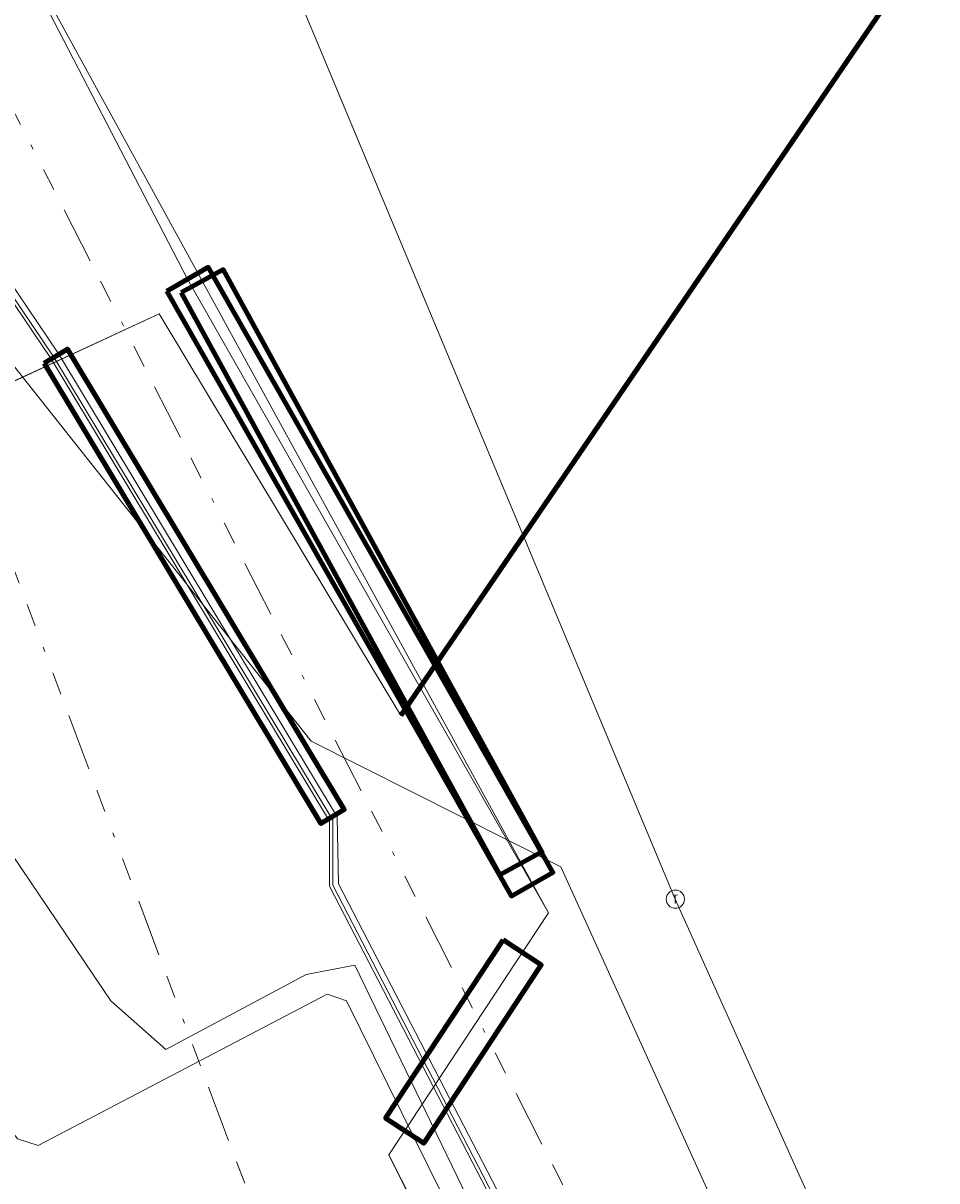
# Model space of a CAD drawing. Header units: metres. Extents: x 153756 to 154348, y 463867 to 464433.
# Tile 55 of 76: x 154093 to 154113, y 463994 to 464019. Entities that reach past the tile are written whole.
import ezdxf
from ezdxf.enums import TextEntityAlignment as Align
from ezdxf.lldxf.tags import DXFTag

# ---------------------------------------------------------------- set-up
doc = ezdxf.new("R2010")
doc.units = ezdxf.units.M
doc.header["$LTSCALE"] = 0.5
doc.linetypes.add('RI-OVERIG-SO', pattern=[17, 5, -2, 2, -2, 0, -2, 2, -2])
doc.layers.get('0').update_dxf_attribs({"linetype": 'CONTINUOUS'})
for name, color, linetype, lineweight in [('B-PV-KL-DATA_BT NEDERLAND NV-G', 90, 'KL-DATA-SO', 18), ('B-PV-KL-DATA_MANTELBUIS_BT NEDERLAND NV-G', 90, 'CONTINUOUS', 100), ('B-PV-KL-DATA_STEDIN NETBEHEER BV-G', 90, 'KL-DATA-SO', 18), ('B-PV-KL-ET_LS_400 V_STEDIN NETBEHEER BV-G', 190, 'KL-LS-SO', 18), ('B-PV-KL-ET_LS_MANTELBUIS_POLYVINYLCHLORIDE PVC_125_STEDIN NETBEHEER BV-G', 190, 'CONTINUOUS', 100), ('B-PV-KL-ET_LS_MANTELBUIS_POLYVINYLCHLORIDE PVC_200_STEDIN NETBEHEER BV-G', 190, 'CONTINUOUS', 100), ('B-PV-KL-ET_LS_MANTELBUIS_STEDIN NETBEHEER BV-G', 190, 'CONTINUOUS', 100), ('B-PV-KL-ET_MS_10 KV_STEDIN NETBEHEER BV-G', 130, 'KL-MS-SO', 18), ('B-PV-KL-ET_MS_MANTELBUIS_POLYVINYLCHLORIDE PVC_125_STEDIN NETBEHEER BV-G', 130, 'CONTINUOUS', 100), ('B-PV-KL-ET_MS_MANTELBUIS_POLYVINYLCHLORIDE PVC_200_STEDIN NETBEHEER BV-G', 130, 'CONTINUOUS', 100), ('B-PV-KL-ET_MS_MANTELBUIS_STEDIN NETBEHEER BV-G', 130, 'CONTINUOUS', 100), ('B-PV-KL-GAS_LD_ASBESTCEMENT_124_STEDIN NETBEHEER BV-G', 50, 'KL-GAS_LD-SO', 18), ('B-PV-KL-GAS_LD_HULPSTUK_STEDIN NETBEHEER BV-S', 50, 'CONTINUOUS', 25), ('B-PV-KL-WARMTENET_WARMTEBEDRIJF EDE-G', 80, 'KL-WARMTENET-SO', 18), ('B-PV-OG-INFO_BT NEDERLAND NV-G', 7, 'CONTINUOUS', 18), ('B-PV-OG-INFO_WARMTEBEDRIJF EDE-GV', 7, 'CONTINUOUS', 18), ('B-PV-RI-VRIJVERVAL_BETON_600_GEMEENTE AMERSFOORT-G', 210, 'RI-OVERIG-SO', 18), ('B-PV-RI-VRIJVERVAL_GVK_1000_GEMEENTE AMERSFOORT-G', 210, 'RI-OVERIG-SO', 18)]:
    doc.layers.add(name, color=color, linetype=linetype, lineweight=lineweight)
doc.styles.add('NLCS-ISO', font='txt')
tags = doc.linetypes.add('KL-DATA-SO', pattern='A,4,-1,[101,NLCS.SHX,S=0.5,R=0,X=0,Y=0],-1,4,-1,["D",Standard,S=1,R=0,X=-0.25,Y=-0.5],-1.5', length=12.5).pattern_tags.tags
tags[18] = DXFTag(74, 10)
tags = doc.linetypes.add('KL-GAS_LD-SO', pattern='A,4,-1,[69,NLCS.SHX,S=0.5,R=0,X=0,Y=0],-1,4,-1,["L",Standard,S=1,R=0,X=0.25,Y=-0.5],-2', length=13).pattern_tags.tags
tags[18] = DXFTag(74, 10)
tags = doc.linetypes.add('KL-LS-SO', pattern='A,4,-1,[103,NLCS.SHX,S=0.75,R=0,X=0,Y=0],-1,4,-1,["L",Standard,S=1,R=0,X=0,Y=-0.5],-2', length=13).pattern_tags.tags
tags[18] = DXFTag(74, 10)
tags = doc.linetypes.add('KL-MS-SO', pattern='A,4,-1,[103,NLCS.SHX,S=0.75,R=0,X=0,Y=0],-1,4,-1,["M",Standard,S=1,R=0,X=0,Y=-0.5],-2', length=13).pattern_tags.tags
tags[18] = DXFTag(74, 10)
tags = doc.linetypes.add('KL-WARMTENET-SO', pattern='A,7,-1.5,["WN",Standard,S=1,R=0,X=-0.3,Y=-0.5],-3', length=11.5).pattern_tags.tags
tags[6] = DXFTag(74, 10)

# ---------------------------------------------------------------- blocks, each defined once
blk = doc.blocks.new('SKL-WTB_HULP_T STUK-SO')
at = {"color": 0, "linetype": 'ByBlock', "lineweight": 18}
blk.add_circle((0, 0), 1, dxfattribs=at)
at = {"color": 0, "linetype": 'ByBlock', "lineweight": -2, "style": 'NLCS-ISO'}
blk.add_text('T', height=1, dxfattribs=at).set_placement((0, 0), align=Align.MIDDLE_CENTER)
at = {"color": 0, "linetype": 'ByBlock', "lineweight": 18, "style": 'NLCS-ISO', "flags": 1}
for tag, p in [('TYPE', (1.5, 0)), ('LABEL', (1.5, -1.5)), ('OMSCHRIJVING', (1.5, -3))]:
    blk.add_attdef(tag, p, '', height=1, dxfattribs=at)

msp = doc.modelspace()

# ---------------------------------------------------------------- linework, layer by layer
at = {"layer": 'B-PV-KL-DATA_BT NEDERLAND NV-G', "ltscale": 0.5, "flags": 128}
for points in [[(154164.555, 464245.191), (154164.59, 464245.17), (154164.68, 464245.1), (154164.9, 464244.91), (154165.02, 464244.82), (154165.16, 464244.7), (154165.33, 464244.55), (154182.72, 464214.86), (154183.05, 464214.24), (154188.26, 464213.64), (154190.74, 464206.55), (154191.75, 464203.58), (154192.09, 464202.79), (154192.54, 464202.05), (154193.09, 464201.38), (154193.74, 464200.8), (154194.46, 464200.32), (154195.25, 464199.94), (154196.08, 464199.69), (154196.93, 464199.56), (154197.8, 464199.55), (154198.66, 464199.67), (154203.77, 464200.84), (154228.12, 464206.37), (154236.3, 464207.48), (154239.11, 464207.6), (154243.23, 464207.77), (154243.32, 464206.33), (154233.88, 464198.84), (154101, 464004), (154095.7, 464012.8), (154090.3, 464010.3), (154074.1, 464033.7), (154052.8, 464048.8), (154049.3, 464056.4), (154046, 464072.7), (154054.8, 464084.7), (154038.1, 464108.2), (154018.88, 464088.65), (154013.7, 464084.43), (153997.41, 464087.76), (153989.49, 464067.54), (153991.38, 464063.88), (153992.34, 464059.5), (153986.69, 464052.58), (153987.08, 464051.87), (153985.65, 464051.33), (153978.67, 464042.84), (153970.27, 464032.19), (153955.11, 464014.46), (153941.51, 463999.29), (153944.9, 463997.36), (153935.31, 463982.27), (153930.86, 463975.31), (153923.85, 463964.29), (153923.52, 463963.75), (153918.44, 463966.82), (153913.44, 463958.94), (153909.75, 463957.6), (153909.49, 463957.21), (153882.54, 463914.68), (153877.06, 463906.08), (153874.95, 463902.62), (153874.94, 463898.12), (153871.433, 463892.926)], [(154164.554, 464245.191), (154164.59, 464245.17), (154164.68, 464245.1), (154165.02, 464244.82), (154165.16, 464244.7), (154165.33, 464244.55), (154183.05, 464214.24), (154188.26, 464213.64), (154190.74, 464206.55), (154191.75, 464203.58), (154192.09, 464202.79), (154192.54, 464202.05), (154193.09, 464201.38), (154193.74, 464200.8), (154194.46, 464200.32), (154195.25, 464199.94), (154196.08, 464199.69), (154196.93, 464199.56), (154197.8, 464199.55), (154198.66, 464199.67), (154228.12, 464206.37), (154236.3, 464207.48), (154239.11, 464207.6), (154243.23, 464207.77), (154243.32, 464206.33), (154233.88, 464198.84), (154101, 464004), (154095.7, 464012.8), (154090.3, 464010.3), (154074.1, 464033.7), (154052.8, 464048.8), (154049.3, 464056.4), (154046, 464072.7), (154054.8, 464084.7), (154038.1, 464108.2), (154018.88, 464088.65), (154013.7, 464084.43), (153997.41, 464087.76), (153989.49, 464067.54), (153991.38, 464063.88), (153992.34, 464059.5), (153986.69, 464052.58), (153987.08, 464051.87), (153985.65, 464051.33), (153978.67, 464042.84), (153970.27, 464032.19), (153955.11, 464014.46), (153941.51, 463999.29), (153944.9, 463997.36), (153930.86, 463975.31), (153923.85, 463964.29), (153923.52, 463963.75), (153918.44, 463966.82), (153913.44, 463958.94), (153909.75, 463957.6), (153882.54, 463914.68), (153877.06, 463906.08), (153874.95, 463902.62), (153874.94, 463898.12), (153871.433, 463892.926)], [(153987.08, 464051.94), (153987.045, 464053.07), (153992.336, 464059.502), (153991.377, 464063.881), (153989.491, 464067.542), (153997.408, 464087.756), (154013.699, 464084.431), (154018.878, 464088.645), (154038.1, 464108.2), (154054.8, 464084.7), (154046, 464072.7), (154049.3, 464056.4), (154052.8, 464048.8), (154074.1, 464033.7), (154090.3, 464010.3), (154095.7, 464012.8), (154101, 464004), (154233.879, 464198.839), (154243.32, 464206.334), (154243.235, 464207.773), (154239.11, 464207.6), (154236.3, 464207.48), (154228.12, 464206.37), (154203.77, 464200.84), (154198.66, 464199.67), (154197.8, 464199.55), (154196.93, 464199.56), (154196.08, 464199.69), (154195.25, 464199.94), (154194.46, 464200.32), (154193.74, 464200.8), (154193.09, 464201.38), (154192.54, 464202.05), (154192.09, 464202.79), (154191.75, 464203.58), (154190.74, 464206.55), (154188.26, 464213.64), (154183.05, 464214.24), (154182.72, 464214.86), (154165.33, 464244.55), (154165.16, 464244.7), (154165.02, 464244.82), (154164.9, 464244.91), (154164.68, 464245.1), (154164.59, 464245.17), (154164.555, 464245.191)], [(153987, 464051.9), (153986.685, 464052.575), (153992.336, 464059.502), (153991.377, 464063.881), (153989.491, 464067.542), (153997.408, 464087.756), (154013.699, 464084.431), (154018.878, 464088.645), (154038.1, 464108.2), (154054.8, 464084.7), (154046, 464072.7), (154048.286, 464062.725), (154049.3, 464056.4), (154052.8, 464048.8), (154074.1, 464033.7), (154090.3, 464010.3), (154095.7, 464012.8), (154101, 464004), (154233.879, 464198.839), (154243.32, 464206.334), (154243.235, 464207.773)], [(153987.085, 464051.942), (153986.685, 464052.575), (153992.336, 464059.502), (153991.377, 464063.881), (153989.491, 464067.542), (153997.408, 464087.756), (154013.699, 464084.431), (154018.878, 464088.645), (154038.1, 464108.2), (154054.8, 464084.7), (154046, 464072.7), (154049.3, 464056.4), (154052.8, 464048.8), (154074.1, 464033.7), (154090.3, 464010.3), (154095.7, 464012.8), (154101, 464004), (154233.879, 464198.839), (154243.32, 464206.334), (154243.235, 464207.773)]]:
    msp.add_lwpolyline(points, dxfattribs=at)
at = {"layer": 'B-PV-KL-DATA_MANTELBUIS_BT NEDERLAND NV-G', "ltscale": 0.5, "flags": 128}
msp.add_lwpolyline([(154233.88, 464198.84), (154101, 464004)], dxfattribs=at)
at = {"layer": 'B-PV-KL-DATA_STEDIN NETBEHEER BV-G', "ltscale": 0.5, "flags": 128}
for points in [[(153878.194, 464164.114), (153879.317, 464163.658), (153897.156, 464151.89), (153907.268, 464145.523), (153919.604, 464137.884), (153929.815, 464130.863), (153950.445, 464118.247), (153971.033, 464105.018), (153977.127, 464101.251), (153983.039, 464097.432), (153984.301, 464096.714), (153985.515, 464096.208), (153988.705, 464095.127), (153991.404, 464093.931), (153993.405, 464092.705), (153994.352, 464092.143), (154002.262, 464086.959), (154010.786, 464081.582), (154019.509, 464076.399), (154027.451, 464071.897), (154037.264, 464066.509), (154042.362, 464063.58), (154048.616, 464059.603), (154054.717, 464055.149), (154058.459, 464052.28), (154061.337, 464049.608), (154062.227, 464048.93), (154063.082, 464047.903), (154064.409, 464045.676), (154065.662, 464044.654), (154068.46, 464042.551), (154077.631, 464034.349), (154081.646, 464028.918), (154084.969, 464024.319), (154086.145, 464022.606), (154093.398, 464011.854), (154099.509, 464001.702), (154099.512, 464000.277), (154105.217, 463989.252), (154109.874, 463979.163), (154117.096, 463964.195), (154129.678, 463937.769), (154133.886, 463928.961)], [(154087.79, 464030.781), (154091.94, 464022.015), (154096.324, 464013.562), (154104.234, 463999.677), (154100.735, 463994.369), (154110.717, 463974.676), (154121.208, 463952.932)]]:
    msp.add_lwpolyline(points, dxfattribs=at)
at = {"layer": 'B-PV-KL-ET_LS_400 V_STEDIN NETBEHEER BV-G', "ltscale": 0.5, "flags": 128}
msp.add_lwpolyline([(154092.542, 464021.018), (154104.234, 463999.677), (154100.735, 463994.369), (154110.663, 463974.328), (154121.382, 463952.182), (154108.834, 463946.157), (154105.798, 463951.91)], dxfattribs=at)
at = {"layer": 'B-PV-KL-ET_LS_MANTELBUIS_POLYVINYLCHLORIDE PVC_125_STEDIN NETBEHEER BV-G', "ltscale": 0.5, "flags": 128}
for points in [[(154095.868, 464013.302), (154103.423, 464000.04), (154104.335, 464000.56), (154096.78, 464013.822), (154095.868, 464013.302)], [(154103.243, 463999.081), (154100.667, 463995.173), (154101.501, 463994.623), (154104.077, 463998.531), (154103.243, 463999.081)]]:
    msp.add_lwpolyline(points, dxfattribs=at)
at = {"layer": 'B-PV-KL-ET_LS_MANTELBUIS_POLYVINYLCHLORIDE PVC_200_STEDIN NETBEHEER BV-G', "ltscale": 0.5, "flags": 128}
msp.add_lwpolyline([(154093.179, 464011.718), (154099.248, 464001.628), (154099.762, 464001.938), (154093.693, 464012.028), (154093.179, 464011.718)], dxfattribs=at)
at = {"layer": 'B-PV-KL-ET_LS_MANTELBUIS_STEDIN NETBEHEER BV-G', "ltscale": 0.5, "flags": 128}
msp.add_lwpolyline([(154096.188, 464013.268), (154103.173, 464000.51), (154104.093, 464001.014), (154097.108, 464013.772), (154096.188, 464013.268)], dxfattribs=at)
at = {"layer": 'B-PV-KL-ET_MS_10 KV_STEDIN NETBEHEER BV-G', "ltscale": 0.5, "flags": 128}
for points in [[(154133.842, 463928.88), (154129.61, 463937.737), (154117.028, 463964.163), (154109.806, 463979.131), (154105.15, 463989.219), (154099.437, 464000.259), (154099.434, 464001.681), (154093.335, 464011.814), (154086.083, 464022.564), (154084.908, 464024.276), (154081.585, 464028.874), (154077.575, 464034.298), (154068.412, 464042.493), (154065.616, 464044.595), (154064.351, 464045.626), (154063.021, 464047.86), (154062.175, 464048.875), (154061.289, 464049.551), (154058.411, 464052.223), (154054.672, 464055.089), (154048.574, 464059.541), (154042.323, 464063.516), (154037.227, 464066.444), (154027.414, 464071.832), (154019.471, 464076.334), (154010.747, 464081.518), (154002.221, 464086.896), (153994.312, 464092.079), (153993.366, 464092.641), (153991.369, 464093.864), (153988.678, 464095.057), (153985.489, 464096.138), (153984.268, 464096.647)], [(154133.959, 463929.097), (154129.79, 463937.823), (154117.208, 463964.249), (154109.986, 463979.216), (154105.33, 463989.307), (154099.636, 464000.309), (154099.607, 464001.781), (154093.506, 464011.918), (154086.248, 464022.676), (154085.072, 464024.391), (154081.746, 464028.993), (154077.723, 464034.434), (154068.539, 464042.648), (154065.739, 464044.752), (154064.504, 464045.759), (154063.185, 464047.976), (154062.314, 464049.02), (154061.418, 464049.704), (154058.54, 464052.376), (154054.792, 464055.249), (154048.686, 464059.706), (154042.427, 464063.687), (154037.325, 464066.619), (154027.511, 464072.007), (154019.571, 464076.507), (154010.851, 464081.689), (154002.33, 464087.065), (153994.418, 464092.248), (153991.462, 464094.041), (153988.751, 464095.244), (153985.56, 464096.325)], [(154110.717, 463974.676), (154100.735, 463994.369), (154104.234, 463999.677), (154096.324, 464013.562), (154091.94, 464022.015)]]:
    msp.add_lwpolyline(points, dxfattribs=at)
at = {"layer": 'B-PV-KL-ET_MS_MANTELBUIS_POLYVINYLCHLORIDE PVC_125_STEDIN NETBEHEER BV-G', "ltscale": 0.5, "flags": 128}
for points in [[(154095.868, 464013.302), (154103.423, 464000.04), (154104.335, 464000.56), (154096.78, 464013.822), (154095.868, 464013.302)], [(154103.243, 463999.081), (154100.667, 463995.173), (154101.501, 463994.623), (154104.077, 463998.531), (154103.243, 463999.081)]]:
    msp.add_lwpolyline(points, dxfattribs=at)
at = {"layer": 'B-PV-KL-ET_MS_MANTELBUIS_POLYVINYLCHLORIDE PVC_200_STEDIN NETBEHEER BV-G', "ltscale": 0.5, "flags": 128}
msp.add_lwpolyline([(154093.179, 464011.718), (154099.248, 464001.628), (154099.762, 464001.938), (154093.693, 464012.028), (154093.179, 464011.718)], dxfattribs=at)
at = {"layer": 'B-PV-KL-ET_MS_MANTELBUIS_STEDIN NETBEHEER BV-G', "ltscale": 0.5, "flags": 128}
msp.add_lwpolyline([(154096.188, 464013.268), (154103.173, 464000.51), (154104.093, 464001.014), (154097.108, 464013.772), (154096.188, 464013.268)], dxfattribs=at)
at = {"layer": 'B-PV-KL-GAS_LD_ASBESTCEMENT_124_STEDIN NETBEHEER BV-G', "ltscale": 0.5, "flags": 128}
for points in [[(154092.803, 464033.996), (154107.016, 463999.973)], [(154092.803, 464033.996), (154107.016, 463999.973)], [(154107.016, 463999.973), (154114.026, 463984.375), (154115.308, 463979.554)]]:
    msp.add_lwpolyline(points, dxfattribs=at)
at = {"layer": 'B-PV-KL-WARMTENET_WARMTEBEDRIJF EDE-G', "ltscale": 0.5, "flags": 128}
for points in [[(154109.553, 463978.445), (154102.683, 463992.972), (154099.991, 463998.53), (154098.925, 463998.323), (154095.852, 463996.676), (154094.641, 463997.747), (154086.988, 464009.073), (154079.51, 464019.677), (154069.383, 464032.78), (154064.147, 464039.224), (154057.902, 464045.785), (154048.969, 464053.516), (154040.397, 464060.435), (154030.499, 464068.294), (154017.268, 464078.092), (154006.698, 464085.638), (154002.538, 464088.365), (153999.51, 464090.251), (153997.993, 464091.299), (153993.327, 464094.398), (153988.849, 464097.305), (153982.434, 464101.331), (153977.29, 464104.475), (153975.588, 464105.524), (153974.107, 464106.432), (153971.891, 464107.749), (153969.067, 464109.349), (153968.66, 464109.242), (153964.316, 464102.27), (153963.663, 464101.3), (153963.21, 464101.206), (153953.998, 464106.912), (153953.875, 464107.373), (153958.088, 464114.53), (153957.987, 464114.953), (153957.04, 464115.652), (153951.873, 464119.023)], [(153952.008, 464118.362), (153957.279, 464114.957), (153957.444, 464114.483), (153953.018, 464107.214), (153953.133, 464106.758), (153963.288, 464100.453), (153963.772, 464100.607), (153967.406, 464106.39), (153967.83, 464106.495), (153976.732, 464100.748), (153982.995, 464096.709), (153989.823, 464092.386), (153999.136, 464086.677), (154007.732, 464081.054), (154012.935, 464077.4), (154019.091, 464072.9), (154023.17, 464069.78), (154029.808, 464064.372), (154036.753, 464058.387), (154045.117, 464050.742), (154055.41, 464040.512), (154062.814, 464032.515), (154068.334, 464026.095), (154076.907, 464015.444), (154085.866, 464003.689), (154092.6, 463994.717), (154093.053, 463994.571), (154099.383, 463997.893), (154099.807, 463997.747), (154101.911, 463993.484), (154108.952, 463978.673)]]:
    msp.add_lwpolyline(points, dxfattribs=at)
at = {"layer": 'B-PV-OG-INFO_BT NEDERLAND NV-G', "ltscale": 0.5, "flags": 128}
msp.add_lwpolyline([(154233.88, 464198.84), (154101, 464004)], dxfattribs=at)
at = {"layer": 'B-PV-OG-INFO_WARMTEBEDRIJF EDE-GV', "ltscale": 0.5, "flags": 128}
msp.add_lwpolyline([(153871.689, 464153.862), (153877.498, 464163.017), (153879.231, 464161.339), (153931.617, 464130.578), (153939.377, 464132.723), (153962.951, 464115.691), (153961.905, 464107.896), (153969.707, 464114.308), (154033.608, 464072.209), (154073.339, 464035.837), (154099.038, 464003.438), (154104.506, 464000.679), (154135.623, 463932.182), (154129.594, 463921.007), (154097.446, 463991.23), (154088.614, 463991.699), (154041.667, 464047.122), (153996.461, 464082.453), (153969.123, 464099.725), (153961.963, 464095.632), (153948.17, 464105.991), (153949.347, 464114.06), (153938.099, 464121.146), (153930.156, 464117.087)], close=True, dxfattribs=at)
at = {"layer": 'B-PV-RI-VRIJVERVAL_BETON_600_GEMEENTE AMERSFOORT-G', "ltscale": 0.5, "flags": 128}
msp.add_lwpolyline([(154101.82, 463982.47), (154090.6, 464012.3)], dxfattribs=at)
at = {"layer": 'B-PV-RI-VRIJVERVAL_GVK_1000_GEMEENTE AMERSFOORT-G', "ltscale": 0.5, "flags": 128}
msp.add_lwpolyline([(154085.7, 464030.57), (154119.35, 463964.77)], dxfattribs=at)

# ---------------------------------------------------------------- block references
at = {"layer": 'B-PV-KL-GAS_LD_HULPSTUK_STEDIN NETBEHEER BV-S', "xscale": 0.2, "yscale": 0.2, "zscale": 0.2}
msp.add_blockref('SKL-WTB_HULP_T STUK-SO', (154107.016, 463999.973), dxfattribs=at)

doc.saveas('drawing.dxf')
